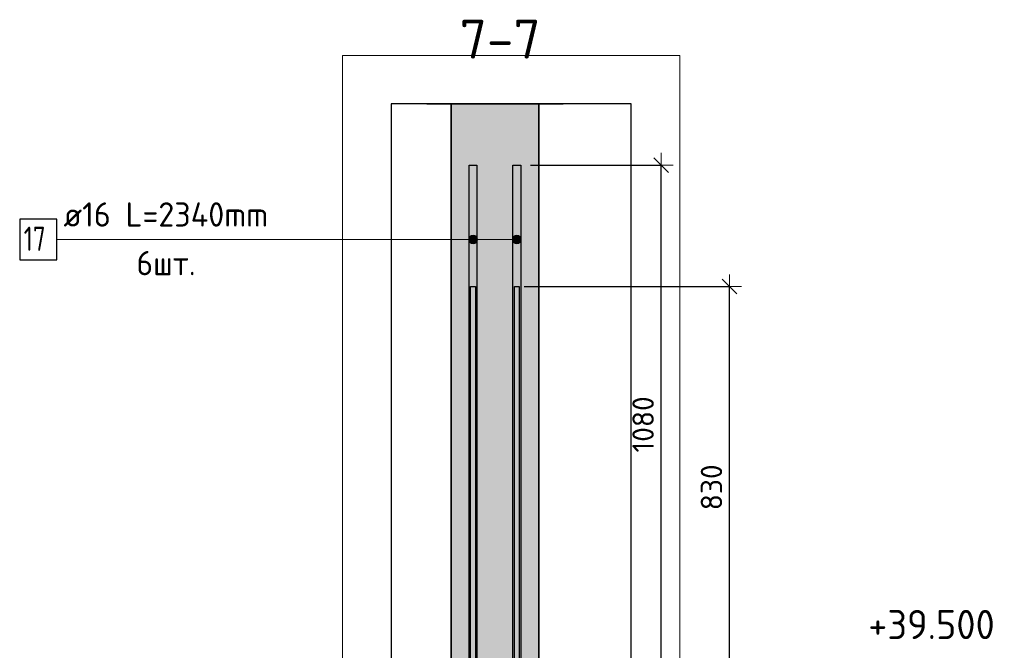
# Model space of a CAD drawing. Header units: millimetres. Extents: x -2995 to 60896, y -2809 to 57831.
# Tile 152 of 169: x 28928 to 30951, y 55510 to 56807. Entities that reach past the tile are written whole.
import ezdxf

# ---------------------------------------------------------------- set-up
doc = ezdxf.new("R2010")
doc.units = ezdxf.units.MM
doc.header["$PDMODE"] = 65
for name, color, linetype, lineweight in [('Standard', 7, 'Continuous', 25), ('Арм.стержн. вертикальными 1', 22, 'Continuous', 35), ('Высотная отметки_ общее', 7, 'Continuous', 13), ('Размерная линия_ общее', 7, 'Continuous', 13)]:
    doc.layers.add(name, color=color, linetype=linetype, lineweight=lineweight)
doc.layers.add('Арм.стержн. вертикальными 2', color=7, linetype='Continuous', lineweight=35, true_color=0x006e00)
doc.styles.add('ISOCPEUR', font='ISOCPEUR')
doc.dimstyles.new('DIMSTYLE_5', dxfattribs={"dimtxt": 44, "dimasz": 50, "dimexe": 0, "dimexo": 0, "dimgap": 22, "dimtad": 2, "dimdec": 0, "dimrnd": 5, "dimzin": 12, "dimdsep": 46, "dimtxsty": 'ISOCPEUR', "dimblk1": 'ALL_ML_STRICH', "dimblk2": 'ALL_ML_STRICH', "dimsah": 1, "dimcen": 0, "dimclrd": 7, "dimclre": 256, "dimclrt": 7, "dimadec": 0, "dimazin": 0, "dimtfac": 1, "dimtdec": 0, "dimtix": 1, "dimtmove": 2, "dimatfit": 3, "dimfxl": 0, "dimtzin": 0, "dimlwd": 0, "dimlwe": -3, "dimarcsym": 0})

# ---------------------------------------------------------------- blocks, each defined once
blk = doc.blocks.new('ALL_ML_STRICH')
at = {"color": 0, "linetype": 'ByBlock', "lineweight": -2}
for p, q in [((0, -0.5), (0, 0.5)), ((-1, 0), (0.5, 0)), ((-0.3, -0.3), (0.3, 0.3))]:
    blk.add_line(p, q, dxfattribs=at)
blk = doc.blocks.new('*D312')
at = {"layer": 'DEFPOINTS', "color": 7, "linetype": 'Continuous', "lineweight": 13, "transparency": 33554687}
for p in [(29957.4, 56508.3), (29994.4, 55428.3), (30245.9, 55428.3)]:
    blk.add_point(p, dxfattribs=at)
at = {"layer": 'Размерная линия_ общее', "color": 253, "linetype": 'Continuous', "lineweight": -2, "true_color": 0xa0a0a0, "transparency": 33554687}
for p, q in [((29977.4, 56508.3), (30245.9, 56508.3)), ((30014.4, 55428.3), (30245.9, 55428.3))]:
    blk.add_line(p, q, dxfattribs=at)
at = {"layer": 'Размерная линия_ общее', "color": 7, "linetype": 'Continuous', "lineweight": -2, "transparency": 33554687}
blk.add_line((30245.9, 55428.3), (30245.9, 56508.3), dxfattribs=at)
at = {"layer": 'Размерная линия_ общее', "color": 7, "linetype": 'Continuous', "lineweight": 13, "transparency": 33554687, "xscale": 50, "yscale": 50, "zscale": 50}
for p, rotation in [((30245.9, 56508.3), 90), ((30245.9, 55428.3), 270)]:
    blk.add_blockref('ALL_ML_STRICH', p, dxfattribs=dict(at, rotation=rotation))
at = {"layer": 'Размерная линия_ общее', "color": 7, "linetype": 'Continuous', "lineweight": 13, "transparency": 33554687, "insert": (30208.9, 55974.9), "char_height": 44, "width": 176, "attachment_point": 5, "rotation": 90, "style": 'ISOCPEUR'}
blk.add_mtext('\\A1;{1080}', dxfattribs=at)
blk = doc.blocks.new('COMPLEX_ELEVATIONDIM_13')
at = {"layer": 'Высотная отметки_ общее', "color": 7, "linetype": 'Continuous', "lineweight": 13, "transparency": 33554687, "insert": (30671.6, 55533.3), "char_height": 60, "width": 298.477, "attachment_point": 7, "style": 'ISOCPEUR'}
blk.add_mtext('\\W0.96;+39.500', dxfattribs=at)
blk = doc.blocks.new('*D318')
at = {"layer": 'DEFPOINTS', "color": 7, "linetype": 'Continuous', "lineweight": 13, "transparency": 33554687}
for p in [(29944.4, 56258.3), (29994.4, 55428.3), (30386.4, 55428.3)]:
    blk.add_point(p, dxfattribs=at)
at = {"layer": 'Размерная линия_ общее', "color": 253, "linetype": 'Continuous', "lineweight": -2, "true_color": 0xa0a0a0, "transparency": 33554687}
for p, q in [((29964.4, 56258.3), (30386.4, 56258.3)), ((30014.4, 55428.3), (30386.4, 55428.3))]:
    blk.add_line(p, q, dxfattribs=at)
at = {"layer": 'Размерная линия_ общее', "color": 7, "linetype": 'Continuous', "lineweight": -2, "transparency": 33554687}
blk.add_line((30386.4, 55428.3), (30386.4, 56258.3), dxfattribs=at)
at = {"layer": 'Размерная линия_ общее', "color": 7, "linetype": 'Continuous', "lineweight": 13, "transparency": 33554687, "xscale": 50, "yscale": 50, "zscale": 50}
for p, rotation in [((30386.4, 56258.3), 90), ((30386.4, 55428.3), 270)]:
    blk.add_blockref('ALL_ML_STRICH', p, dxfattribs=dict(at, rotation=rotation))
at = {"layer": 'Размерная линия_ общее', "color": 7, "linetype": 'Continuous', "lineweight": 13, "transparency": 33554687, "insert": (30349.4, 55845.5), "char_height": 44, "width": 132, "attachment_point": 5, "rotation": 90, "style": 'ISOCPEUR'}
blk.add_mtext('\\A1;{830}', dxfattribs=at)

msp = doc.modelspace()

# ---------------------------------------------------------------- hatches: boundary and pattern name
at = {"linetype": 'Continuous', "lineweight": 25, "transparency": 33554687}
msp.add_hatch(color=7, dxfattribs=at).paths.add_polyline_path([(29994.4, 56634), (29814.4, 56634), (29814.4, 55428.3), (29994.4, 55428.3)])
at = {"layer": 'Арм.стержн. вертикальными 2', "linetype": 'Continuous', "lineweight": 13, "transparency": 33554687}
for points in [[(29851.7, 56350.6), (29851.7, 56359.6), (29850.4, 56355.1)], [(29851.7, 56350.6), (29851.7, 56359.6), (29850.4, 56355.1)], [(29851.7, 56350.6), (29851.7, 56359.6), (29850.4, 56355.1)], [(29851.7, 56359.6), (29854.9, 56347.3), (29854.9, 56362.8)], [(29851.7, 56359.6), (29854.9, 56347.3), (29854.9, 56362.8)], [(29851.7, 56359.6), (29854.9, 56347.3), (29854.9, 56362.8)], [(29851.7, 56359.6), (29851.7, 56350.6), (29854.9, 56347.3)], [(29851.7, 56359.6), (29851.7, 56350.6), (29854.9, 56347.3)], [(29851.7, 56359.6), (29851.7, 56350.6), (29854.9, 56347.3)], [(29854.9, 56362.8), (29859.4, 56346.1), (29859.4, 56364.1)], [(29854.9, 56362.8), (29859.4, 56346.1), (29859.4, 56364.1)], [(29854.9, 56362.8), (29859.4, 56346.1), (29859.4, 56364.1)], [(29854.9, 56362.8), (29854.9, 56347.3), (29859.4, 56346.1)], [(29854.9, 56362.8), (29854.9, 56347.3), (29859.4, 56346.1)], [(29854.9, 56362.8), (29854.9, 56347.3), (29859.4, 56346.1)], [(29859.4, 56364.1), (29859.4, 56346.1), (29863.9, 56347.3)], [(29859.4, 56364.1), (29863.9, 56347.3), (29863.9, 56362.8)], [(29859.4, 56364.1), (29859.4, 56346.1), (29863.9, 56347.3)], [(29859.4, 56364.1), (29863.9, 56347.3), (29863.9, 56362.8)], [(29859.4, 56364.1), (29859.4, 56346.1), (29863.9, 56347.3)], [(29859.4, 56364.1), (29863.9, 56347.3), (29863.9, 56362.8)], [(29863.9, 56362.8), (29863.9, 56347.3), (29867.1, 56350.6)], [(29863.9, 56362.8), (29867.1, 56350.6), (29867.1, 56359.6)], [(29863.9, 56362.8), (29863.9, 56347.3), (29867.1, 56350.6)], [(29863.9, 56362.8), (29867.1, 56350.6), (29867.1, 56359.6)], [(29863.9, 56362.8), (29863.9, 56347.3), (29867.1, 56350.6)], [(29863.9, 56362.8), (29867.1, 56350.6), (29867.1, 56359.6)], [(29867.1, 56359.6), (29867.1, 56350.6), (29868.4, 56355.1)], [(29867.1, 56359.6), (29867.1, 56350.6), (29868.4, 56355.1)], [(29867.1, 56359.6), (29867.1, 56350.6), (29868.4, 56355.1)], [(29941.7, 56350.6), (29941.7, 56359.6), (29940.4, 56355.1)], [(29941.7, 56350.6), (29941.7, 56359.6), (29940.4, 56355.1)], [(29941.7, 56350.6), (29941.7, 56359.6), (29940.4, 56355.1)], [(29941.7, 56359.6), (29944.9, 56347.3), (29944.9, 56362.8)], [(29941.7, 56359.6), (29944.9, 56347.3), (29944.9, 56362.8)], [(29941.7, 56359.6), (29944.9, 56347.3), (29944.9, 56362.8)], [(29941.7, 56359.6), (29941.7, 56350.6), (29944.9, 56347.3)], [(29941.7, 56359.6), (29941.7, 56350.6), (29944.9, 56347.3)], [(29941.7, 56359.6), (29941.7, 56350.6), (29944.9, 56347.3)], [(29944.9, 56362.8), (29949.4, 56346.1), (29949.4, 56364.1)], [(29944.9, 56362.8), (29949.4, 56346.1), (29949.4, 56364.1)], [(29944.9, 56362.8), (29949.4, 56346.1), (29949.4, 56364.1)], [(29944.9, 56362.8), (29944.9, 56347.3), (29949.4, 56346.1)], [(29944.9, 56362.8), (29944.9, 56347.3), (29949.4, 56346.1)], [(29944.9, 56362.8), (29944.9, 56347.3), (29949.4, 56346.1)], [(29949.4, 56364.1), (29949.4, 56346.1), (29953.9, 56347.3)], [(29949.4, 56364.1), (29953.9, 56347.3), (29953.9, 56362.8)], [(29949.4, 56364.1), (29949.4, 56346.1), (29953.9, 56347.3)], [(29949.4, 56364.1), (29953.9, 56347.3), (29953.9, 56362.8)], [(29949.4, 56364.1), (29949.4, 56346.1), (29953.9, 56347.3)], [(29949.4, 56364.1), (29953.9, 56347.3), (29953.9, 56362.8)], [(29953.9, 56362.8), (29953.9, 56347.3), (29957.1, 56350.6)], [(29953.9, 56362.8), (29957.1, 56350.6), (29957.1, 56359.6)], [(29953.9, 56362.8), (29953.9, 56347.3), (29957.1, 56350.6)], [(29953.9, 56362.8), (29957.1, 56350.6), (29957.1, 56359.6)], [(29953.9, 56362.8), (29953.9, 56347.3), (29957.1, 56350.6)], [(29953.9, 56362.8), (29957.1, 56350.6), (29957.1, 56359.6)], [(29957.1, 56359.6), (29957.1, 56350.6), (29958.4, 56355.1)], [(29957.1, 56359.6), (29957.1, 56350.6), (29958.4, 56355.1)], [(29957.1, 56359.6), (29957.1, 56350.6), (29958.4, 56355.1)]]:
    msp.add_hatch(color=7, dxfattribs=at).paths.add_polyline_path(points)

# ---------------------------------------------------------------- linework, layer by layer
at = {"color": 7, "linetype": 'Continuous', "lineweight": 25, "transparency": 33554687}
msp.add_line((29764.4, 56634), (30044.4, 56634), dxfattribs=at)
at = {"color": 7, "linetype": 'Continuous', "lineweight": 35, "transparency": 33554687}
for p, q in [((29814.4, 56634), (29814.4, 55428.3)), ((29994.4, 55428.3), (29994.4, 56634))]:
    msp.add_line(p, q, dxfattribs=at)
at = {"layer": 'Standard', "color": 52, "linetype": 'Continuous', "lineweight": -3, "transparency": 33554687}
for p, q in [((29691, 56634), (29691, 52018.5)), ((30184.3, 56634), (29691, 56634)), ((29691, 56634), (29691, 52018.5)), ((30184.3, 56634), (29691, 56634)), ((30184.3, 52018.5), (30184.3, 56634)), ((30184.3, 52018.5), (30184.3, 56634))]:
    msp.add_line(p, q, dxfattribs=at)
at = {"layer": 'Standard', "color": 7, "linetype": 'Continuous', "lineweight": 13, "transparency": 33554687}
msp.add_lwpolyline([(29591, 51918.5), (30284.3, 51918.5), (30284.3, 56734), (29591, 56734), (29591, 51918.5)], dxfattribs=at)
at = {"layer": 'Арм.стержн. вертикальными 1', "color": 4, "linetype": 'Continuous', "lineweight": 25, "transparency": 33554687}
for points in [[(29854.4, 52128.3), (29854.4, 56258.3), (29864.4, 56258.3), (29864.4, 52128.3), (29854.4, 52128.3)], [(29854.4, 52128.3), (29854.4, 56258.3), (29864.4, 56258.3), (29864.4, 52128.3), (29854.4, 52128.3)], [(29944.4, 52128.3), (29944.4, 56258.3), (29954.4, 56258.3), (29954.4, 52128.3), (29944.4, 52128.3)], [(29944.4, 52128.3), (29944.4, 56258.3), (29954.4, 56258.3), (29954.4, 52128.3), (29944.4, 52128.3)]]:
    msp.add_lwpolyline(points, dxfattribs=at)
at = {"layer": 'Арм.стержн. вертикальными 2', "color": 7, "linetype": 'Continuous', "lineweight": 13, "transparency": 33554687}
for p, q in [((29859.4, 56364.1), (29859.4, 56364.1)), ((29859.4, 56364.1), (29859.4, 56364.1)), ((29859.4, 56364.1), (29859.4, 56364.1)), ((29949.4, 56364.1), (29949.4, 56364.1)), ((29949.4, 56364.1), (29949.4, 56364.1)), ((29949.4, 56364.1), (29949.4, 56364.1)), ((29004.3, 56355.1), (29749.3, 56355.1)), ((29749.3, 56355.1), (29859.4, 56355.1)), ((29749.3, 56355.1), (29949.4, 56355.1)), ((29749.3, 56355.1), (29949.4, 56355.1)), ((29749.3, 56355.1), (29859.4, 56355.1)), ((29749.3, 56355.1), (29859.4, 56355.1)), ((29749.3, 56355.1), (29949.4, 56355.1)), ((29850.4, 56355.1), (29850.4, 56355.1)), ((29850.4, 56355.1), (29850.4, 56355.1)), ((29850.4, 56355.1), (29850.4, 56355.1)), ((29859.4, 56346.1), (29859.4, 56346.1)), ((29859.4, 56346.1), (29859.4, 56346.1)), ((29859.4, 56346.1), (29859.4, 56346.1)), ((29868.4, 56355.1), (29868.4, 56355.1)), ((29868.4, 56355.1), (29868.4, 56355.1)), ((29868.4, 56355.1), (29868.4, 56355.1)), ((29940.4, 56355.1), (29940.4, 56355.1)), ((29940.4, 56355.1), (29940.4, 56355.1)), ((29940.4, 56355.1), (29940.4, 56355.1)), ((29949.4, 56346.1), (29949.4, 56346.1)), ((29949.4, 56346.1), (29949.4, 56346.1)), ((29949.4, 56346.1), (29949.4, 56346.1)), ((29958.4, 56355.1), (29958.4, 56355.1)), ((29958.4, 56355.1), (29958.4, 56355.1)), ((29958.4, 56355.1), (29958.4, 56355.1))]:
    msp.add_line(p, q, dxfattribs=at)
at = {"layer": 'Арм.стержн. вертикальными 2', "color": 7, "linetype": 'Continuous', "lineweight": 25, "transparency": 33554687}
for points in [[(29867.4, 56508.3), (29867.4, 54168.3), (29851.4, 54168.3), (29851.4, 56508.3), (29867.4, 56508.3)], [(29867.4, 56508.3), (29867.4, 54168.3), (29851.4, 54168.3), (29851.4, 56508.3), (29867.4, 56508.3)], [(29867.4, 56508.3), (29867.4, 54168.3), (29851.4, 54168.3), (29851.4, 56508.3), (29867.4, 56508.3)], [(29957.4, 56508.3), (29957.4, 54168.3), (29941.4, 54168.3), (29941.4, 56508.3), (29957.4, 56508.3)], [(29957.4, 56508.3), (29957.4, 54168.3), (29941.4, 54168.3), (29941.4, 56508.3), (29957.4, 56508.3)], [(29957.4, 56508.3), (29957.4, 54168.3), (29941.4, 54168.3), (29941.4, 56508.3), (29957.4, 56508.3)], [(28927.7, 56313.4), (29004.3, 56313.4), (29004.3, 56396.7), (28927.7, 56396.7), (28927.7, 56313.4)]]:
    msp.add_lwpolyline(points, dxfattribs=at)
at = {"layer": 'Арм.стержн. вертикальными 2', "color": 7, "linetype": 'Continuous', "lineweight": 13, "transparency": 33554687}
for centre in [(29859.4, 56355.1), (29859.4, 56355.1), (29859.4, 56355.1), (29949.4, 56355.1), (29949.4, 56355.1), (29949.4, 56355.1)]:
    msp.add_circle(centre, 9, dxfattribs=at)

# ---------------------------------------------------------------- block references
at = {"layer": 'Высотная отметки_ общее', "color": 7, "linetype": 'Continuous', "lineweight": 13, "transparency": 33554687}
msp.add_blockref('COMPLEX_ELEVATIONDIM_13', (0, 0), dxfattribs=at)

# ---------------------------------------------------------------- texts
at = {"layer": 'Standard', "color": 7, "linetype": 'Continuous', "lineweight": 13, "transparency": 33554687, "insert": (29831.9, 56727.4), "char_height": 80, "width": 204.522, "attachment_point": 7, "style": 'ISOCPEUR'}
msp.add_mtext('\\A1;{\\fISOCPEUR|i0|b0;\\H80.000000;\\W1.000000;\\C7;7-7}\\P', dxfattribs=at)
at = {"layer": 'Арм.стержн. вертикальными 2', "color": 7, "linetype": 'Continuous', "lineweight": 25, "transparency": 33554687, "char_height": 50, "attachment_point": 7, "style": 'ISOCPEUR'}
for s, insert, width in [('\\W0.96;ø16 L=2340mm ', (29017.7, 56381.7), 493.775), ('\\W0.75;17', (28936, 56331.7), 78.714), ('\\W0.94;6шт. ', (29167.7, 56281.7), 193.548)]:
    msp.add_mtext(s, dxfattribs=dict(at, insert=insert, width=width))

# ---------------------------------------------------------------- dimensions: what is measured, and where the dimension line sits
at = {"layer": 'Размерная линия_ общее', "color": 7, "linetype": 'Continuous', "lineweight": 13, "transparency": 33554687}
for base, p2, picture, middle in [((30245.9, 56508.3), (29977.4, 56508.3), '*D312', (30208.9, 55974.9)), ((30386.4, 56258.3), (29964.4, 56258.3), '*D318', (30349.4, 55845.5))]:
    dim = msp.add_linear_dim(base=base, p1=(30014.4, 55428.3), p2=p2, angle=90, dimstyle='DIMSTYLE_5', override={"dimpost": '<>', "dimclrd": 7, "dimclre": 253, "dimclrt": 7, "dimlwd": 0, "dimlwe": 65533}, dxfattribs=at)
    dim.commit()
    dim.dimension.update_dxf_attribs({"geometry": picture, "text_midpoint": middle, "dimtype": 160})

doc.saveas('drawing.dxf')
